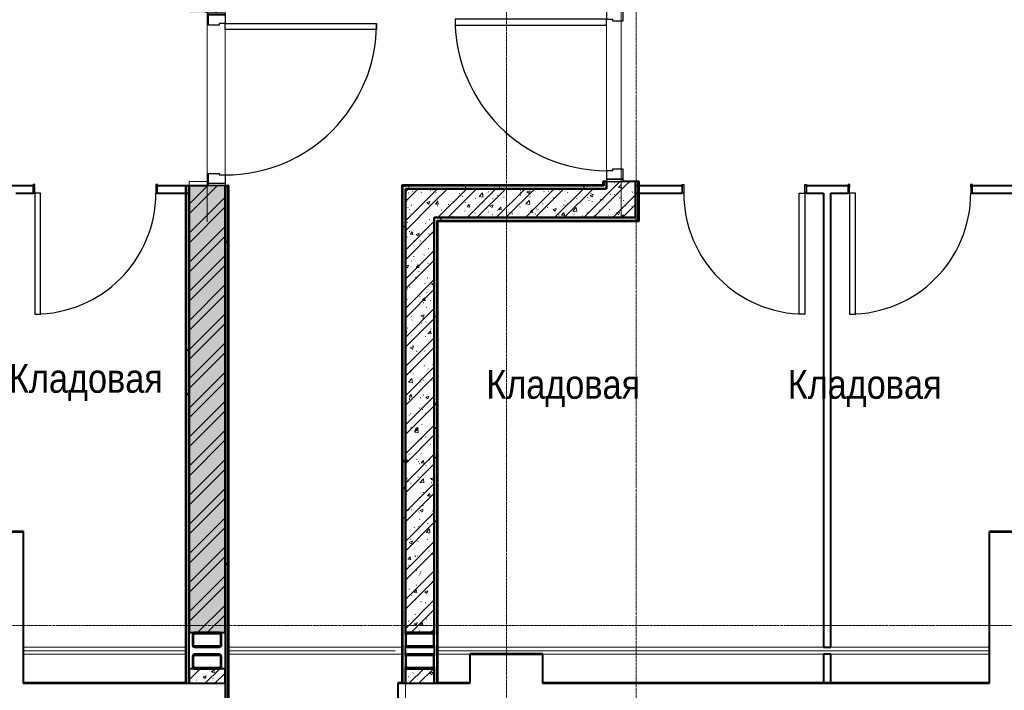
# Model space of a CAD drawing. Header units: millimetres. Extents: x 5617 to 91811, y 7718 to 89253.
# Tile 15 of 66: x 53889 to 60716, y 77150 to 81803. Entities that reach past the tile are written whole.
import ezdxf

# ---------------------------------------------------------------- set-up
doc = ezdxf.new("R2010")
doc.units = ezdxf.units.MM
for name, pattern in [('ADSK_Линия сетки', [25, 20, -2.5, 0, -2.5]), ('Линия сетки', [25, 20, -2.5, 0, -2.5]), ('Штрих_3_1_5_', [4.5, 3, -1.5]), ('Штриховая_ш3 п1_5', [4.5, 3, -1.5])]:
    doc.linetypes.add(name, pattern=pattern)
doc.layers.add('_Разделитель помещений_', color=4, linetype='Штриховая_ш3 п1_5', lineweight=40, true_color=0x00ffff)
for name, color, linetype, lineweight in [('Двери', 7, 'Continuous', 18), ('Каркас несущий', 7, 'Continuous', 18), ('Каркас_Импост', 7, 'Continuous', 30), ('Марки помещений', 7, 'Continuous', 20), ('Монтажный зазор', 7, 'Continuous', 30), ('Несущие колонны', 7, 'Continuous', 18), ('Обобщенные модели', 7, 'Continuous', 18), ('Оси', 7, 'Continuous', 9), ('Панель', 7, 'Continuous', 30), ('Перекрытия', 7, 'Continuous', 18), ('Стены разрез', 7, 'Continuous', 40), ('Стены штриховка', 7, 'Continuous', 40)]:
    doc.layers.add(name, color=color, linetype=linetype, lineweight=lineweight)
doc.styles.add('Arial_3', font='arial.ttf', dxfattribs={"width": 0.85, "height": 200})
pattern_1 = [(50, (0, 0), (218.62117, -19.1268), [22.86, -251.46]), (355, (0, 0), (-42.2919, 229.2684), [18.288, -201.168]), (100.451, (18.22, -1.6), (176.33107, 210.13963), [19.428, -213.708]), (46.184, (0, 60.96), (325.29495, -50.45164), [34.29, -377.19]), (96.636, (27.1, 56.76), (284.883, 296.9127), [29.142, -320.562]), (351.184, (0, 60.96), (284.8858, 296.9107), [27.432, -301.752]), (21, (30.48, 45.72), (181.93753, -122.71832), [22.86, -251.46]), (326, (30.48, 45.72), (74.1622, 221.0262), [18.288, -201.168]), (71.451, (45.64, 35.5), (256.10035, 98.30526), [19.428, -213.708]), (37.5, (0, 0), (3.70639, 101.465895), [3.353, -195.377, 3.353, -200.863, -201.93]), (37.5, (0, 0), (3.70639, 101.465895), [-402.946, 3.353, -198.577]), (7.5, (0, 0), (80.18358, 120.21653), [3.353, -113.081, 3.353, -190.805, -76.962]), (7.5, (0, 0), (80.18358, 120.21653), [-310.591, 3.353, -73.609]), (327.5, (-67.97, 0), (162.70865, -6.87497), [3.353, -72.847, 3.353, -234.391, -315.468]), (327.5, (-67.97, 0), (162.70865, -6.87497), [-313.944, 3.353, -312.115]), (317.5, (-98.45, 0), (177.75468, 30.51183), [3.353, -95.707, 3.353, -154.534, -224.028]), (317.5, (-98.45, 0), (177.75468, 30.51183), [-256.946, 3.353, -220.675])]
pattern_2 = [(45, (0, 0), (-101.02788, 101.02788), []), (45, (67.35, 0), (-101.02788, 101.02788), [])]
pattern_3 = [(0, (0, 0), (406.4, 101.6), [33.528, -271.272, 33.528, -271.272, -1625.6]), (0, (0, 0), (406.4, 101.6), [-609.6, 33.528, -576.072, 33.528, -271.272, -711.2]), (0, (0, 0), (406.4, 101.6), [-1524, 33.528, -169.672, 33.528, -474.472]), (120, (152.4, 50.8), (-291.18818, 301.15272), [33.528, -271.272, 33.528, -271.272, -1625.6]), (120, (152.4, 50.8), (-291.18818, 301.15272), [-609.6, 33.528, -576.072, 33.528, -271.272, -711.2]), (120, (152.4, 50.8), (-291.18818, 301.15272), [-1524, 33.528, -169.672, 33.528, -474.472]), (240, (203.2, 254), (-115.21182, -402.75272), [33.528, -271.272, 33.528, -271.272, -1625.6]), (240, (203.2, 254), (-115.21182, -402.75272), [-609.6, 33.528, -576.072, 33.528, -271.272, -711.2]), (240, (203.2, 254), (-115.21182, -402.75272), [-1524, 33.528, -169.672, 33.528, -474.472])]

# ---------------------------------------------------------------- blocks, each defined once
blk = doc.blocks.new('101_Дверь_Однопольная - _ПЧ_800х2000_Кладовая_Л-4171007-МКСС_LB02_-11_400__Кабельные конструкции_Лотки_1')
at = {"layer": 'Каркас_Импост', "color": 254, "true_color": 0xcccccc}
for p, q in [((-420, 25), (-430, 25)), ((-430, 25), (-430, -35)), ((-420, -15), (-420, 25)), ((430, 25), (420, 25)), ((420, 25), (420, -15)), ((430, -35), (430, 25)), ((-430, -35), (-419, -35)), ((-419, -15), (-420, -15)), ((-419, -35), (-419, -15)), ((420, -15), (419, -15)), ((419, -15), (419, -35)), ((419, -35), (430, -35))]:
    blk.add_line(p, q, dxfattribs=at)
at = {"layer": 'Монтажный зазор', "color": 254, "true_color": 0xcccccc}
for p, q in [((-430, 25), (-431, 25)), ((-431, 25), (-431, -35)), ((-430, -35), (-430, 25)), ((431, 25), (430, 25)), ((430, 25), (430, -35)), ((431, -35), (431, 25)), ((-431, -35), (-430, -35)), ((430, -35), (431, -35))]:
    blk.add_line(p, q, dxfattribs=at)
at = {"layer": 'Панель', "color": 254, "true_color": 0xcccccc}
for p, q in [((420, 865), (380, 865)), ((380, 865), (380, 25)), ((420, 25), (420, 865)), ((380, 25), (420, 25))]:
    blk.add_line(p, q, dxfattribs=at)
blk.add_arc((420, 25), 840, 90, 180, dxfattribs=at)
blk = doc.blocks.new('101_Дверь_Однопольная - _ПЧ_Мет_1000х2000_Блок кладовых_EI60_Пр-4470926-МКСС_LB02_-11_400__Кабельные конструкции_Лотки_1')
at = {"layer": 'Каркас_Импост', "color": 254, "true_color": 0xcccccc}
for p, q in [((-585, 125), (-525, 125)), ((-585, 10), (-585, 125)), ((-525, 125), (-525, 85)), ((-525, 85), (-515, 85)), ((-515, 85), (-515, 10)), ((515, 85), (525, 85)), ((515, 10), (515, 85)), ((525, 125), (585, 125)), ((525, 85), (525, 125)), ((585, 125), (585, 10)), ((-515, 10), (-585, 10)), ((585, 10), (515, 10))]:
    blk.add_line(p, q, dxfattribs=at)
at = {"layer": 'Монтажный зазор', "color": 254, "true_color": 0xcccccc}
for p, q in [((-600, 125), (-585, 125)), ((-600, 10), (-600, 125)), ((-585, 125), (-585, 10)), ((585, 10), (585, 125)), ((585, 125), (600, 125)), ((600, 125), (600, 10)), ((-585, 10), (-600, 10)), ((600, 10), (585, 10))]:
    blk.add_line(p, q, dxfattribs=at)
at = {"layer": 'Панель', "color": 254, "true_color": 0xcccccc}
for p, q in [((-525, 1175), (-485, 1175)), ((-525, 125), (-525, 1175)), ((-485, 1175), (-485, 125)), ((-485, 125), (-525, 125))]:
    blk.add_line(p, q, dxfattribs=at)
blk.add_arc((-525, 125), 1050, 0, 90, dxfattribs=at)
blk = doc.blocks.new('101_Дверь_Однопольная - _ПЧ_Мет_1000х2000_Блок кладовых_EI60_Л-4428582-МКСС_LB02_-11_400__Кабельные конструкции_Лотки_1')
at = {"layer": 'Каркас_Импост', "color": 254, "true_color": 0xcccccc}
for p, q in [((-525, 100), (-585, 100)), ((-585, 100), (-585, -15)), ((-525, 60), (-525, 100)), ((585, 100), (525, 100)), ((525, 100), (525, 60)), ((585, -15), (585, 100)), ((-515, 60), (-525, 60)), ((-515, -15), (-515, 60)), ((525, 60), (515, 60)), ((515, 60), (515, -15)), ((-585, -15), (-515, -15)), ((515, -15), (585, -15))]:
    blk.add_line(p, q, dxfattribs=at)
at = {"layer": 'Монтажный зазор', "color": 254, "true_color": 0xcccccc}
for p, q in [((-585, 100), (-600, 100)), ((-600, 100), (-600, -15)), ((-585, -15), (-585, 100)), ((600, 100), (585, 100)), ((585, 100), (585, -15)), ((600, -15), (600, 100)), ((-600, -15), (-585, -15)), ((585, -15), (600, -15))]:
    blk.add_line(p, q, dxfattribs=at)
at = {"layer": 'Панель', "color": 254, "true_color": 0xcccccc}
for p, q in [((525, 1150), (485, 1150)), ((485, 1150), (485, 100)), ((525, 100), (525, 1150)), ((485, 100), (525, 100))]:
    blk.add_line(p, q, dxfattribs=at)
blk.add_arc((525, 100), 1050, 90, 180, dxfattribs=at)
blk = doc.blocks.new('101_Дверь_Однопольная - _ПЧ_800х2000_Кладовая_Пр-4171002-МКСС_LB02_-11_400__Кабельные конструкции_Лотки_1')
at = {"layer": 'Каркас_Импост', "color": 254, "true_color": 0xcccccc}
for p, q in [((-430, 25), (-420, 25)), ((-430, -35), (-430, 25)), ((-420, 25), (-420, -15)), ((420, 25), (430, 25)), ((420, -15), (420, 25)), ((430, 25), (430, -35)), ((-419, -35), (-430, -35)), ((-420, -15), (-419, -15)), ((-419, -15), (-419, -35)), ((419, -15), (420, -15)), ((419, -35), (419, -15)), ((430, -35), (419, -35))]:
    blk.add_line(p, q, dxfattribs=at)
at = {"layer": 'Монтажный зазор', "color": 254, "true_color": 0xcccccc}
for p, q in [((-431, 25), (-430, 25)), ((-431, -35), (-431, 25)), ((-430, 25), (-430, -35)), ((430, -35), (430, 25)), ((430, 25), (431, 25)), ((431, 25), (431, -35)), ((-430, -35), (-431, -35)), ((431, -35), (430, -35))]:
    blk.add_line(p, q, dxfattribs=at)
at = {"layer": 'Панель', "color": 254, "true_color": 0xcccccc}
for p, q in [((-420, 865), (-380, 865)), ((-420, 25), (-420, 865)), ((-380, 865), (-380, 25)), ((-380, 25), (-420, 25))]:
    blk.add_line(p, q, dxfattribs=at)
blk.add_arc((-420, 25), 840, 0, 90, dxfattribs=at)
blk = doc.blocks.new('ПР - _ПЧ_1200_250_Оп250-250_Шаг300_Арм16_Арм10-4470910-МКСС_LB02_-11_400__Кабельные конструкции_Лотки_1')
at = {"layer": 'Каркас несущий', "color": 254, "true_color": 0xffcccc}
for p, q in [((-850, 0), (850, 0)), ((-850, 0), (850, 0)), ((570, 0), (600, 0))]:
    blk.add_line(p, q, dxfattribs=at)
blk = doc.blocks.new('ПР - _ПЧ_1200_200_Оп250-250_Шаг300_Арм16_Арм10-V2-МКСС_LB02_-11_400__Кабельные конструкции_Лотки_1')
at = {"layer": 'Каркас несущий', "color": 254, "true_color": 0xffcccc}
for p, q in [((-850, 0), (850, 0)), ((-850, 0), (-600, 0)), ((-515, 0), (515, 0)), ((600, 0), (850, 0))]:
    blk.add_line(p, q, dxfattribs=at)
blk = doc.blocks.new('180_ДефШов_ОснЛиния_ - Накладной профиль шир_ 50 мм Пол-3647608-МКСС_LB02_-11_400__Кабельные конструкции_Лотки_1')
at = {"layer": 'Обобщенные модели', "color": 254, "true_color": 0xcccccc}
blk.add_line((0, 0), (1125, 0), dxfattribs=at)
blk = doc.blocks.new('180_ДефШов_ОснЛиния_ - Накладной профиль шир_ 50 мм Пол-3646960-МКСС_LB02_-11_400__Кабельные конструкции_Лотки_1')
at = {"layer": 'Обобщенные модели', "color": 254, "true_color": 0xcccccc}
blk.add_line((4, 0), (1158, 0), dxfattribs=at)
blk = doc.blocks.new('180_ДефШов_ОснЛиния_ - Накладной профиль шир_ 50 мм Пол-3648245-МКСС_LB02_-11_400__Кабельные конструкции_Лотки_1')
at = {"layer": 'Обобщенные модели', "color": 254, "true_color": 0xcccccc}
blk.add_line((25, 0), (250, 0), dxfattribs=at)
blk = doc.blocks.new('180_ДефШов_ОснЛиния_ - Накладной профиль шир_ 50 мм Пол-3647563-МКСС_LB02_-11_400__Кабельные конструкции_Лотки_1')
at = {"layer": 'Обобщенные модели', "color": 254, "true_color": 0xcccccc}
blk.add_line((0, 0), (3100, 0), dxfattribs=at)
blk = doc.blocks.new('180_ДефШов_ОснЛиния_ - Накладной профиль Угловой шир_ 50 мм Пол-3647981-МКСС_LB02_-11_400__Кабельные конструкции_Лотки_1')
at = {"layer": 'Обобщенные модели', "color": 254, "true_color": 0xcccccc}
blk.add_line((0, 0), (500, 0), dxfattribs=at)
blk = doc.blocks.new('Труба прямоугольного сечения _ГОСТ 32931-2015_-Колонна - Труба прямоугольная 200x6-V12-МКСС_LB02_-11_400__Кабельные конструкции_Лотки_1')
at = {"layer": 'Несущие колонны', "lineweight": 9, "true_color": 0xcccccc}
h = blk.add_hatch(dxfattribs=at)
h.set_pattern_fill('FP_8', color=254, style=0, pattern_type=2)
h.set_pattern_definition([(45, (-23075, -77500), (-251.4472, 251.4472), []), (45, (-23075, -77119), (-251.4472, 251.4472), [])])
h.paths.add_polyline_path([(-88, -50), (88, -50), (96.5, -46.5), (100, -38), (100, 38), (96.5, 46.5), (88, 50), (-88, 50), (-96.5, 46.5), (-100, 38), (-100, -38), (-96.5, -46.5)])
h.paths.add_polyline_path([(-88, -44), (-92.2, -42.2), (-94, -38), (-94, 38), (-92.2, 42.2), (-88, 44), (88, 44), (92.2, 42.2), (94, 38), (94, -38), (92.2, -42.2), (88, -44), (2.4, -44)])
at = {"layer": 'Несущие колонны', "color": 254, "lineweight": 40, "true_color": 0xcccccc}
for p, q in [((-100, 38), (-100, -38)), ((-94, -38), (-94, 38)), ((88, 50), (-88, 50)), ((-88, 44), (88, 44)), ((94, 38), (94, -38)), ((100, -38), (100, 38)), ((88, -44), (-88, -44)), ((-88, -50), (88, -50))]:
    blk.add_line(p, q, dxfattribs=at)
for centre, radius, start, end in [((-88, 38), 12, 90, 180), ((-88, 38), 6, 90, 180), ((88, 38), 12, 0, 90), ((88, 38), 6, 0, 90), ((-88, -38), 12, 180, 270), ((-88, -38), 6, 180, 270), ((88, -38), 6, 270, 0), ((88, -38), 12, 270, 360)]:
    blk.add_arc(centre, radius, start, end, dxfattribs=at)
blk = doc.blocks.new('Труба прямоугольного сечения _ГОСТ 32931-2015_-Колонна - Труба прямоугольная 200x6-V13-МКСС_LB02_-11_400__Кабельные конструкции_Лотки_1')
at = {"layer": 'Несущие колонны', "color": 254, "lineweight": 40, "true_color": 0xcccccc}
for p, q in [((-100, 38), (-100, -38)), ((-94, -38), (-94, 38)), ((88, 50), (-88, 50)), ((-88, 44), (88, 44)), ((94, 38), (94, -38)), ((100, -38), (100, 38)), ((88, -44), (-88, -44)), ((-88, -50), (88, -50))]:
    blk.add_line(p, q, dxfattribs=at)
for centre, radius, start, end in [((-88, 38), 12, 90, 180), ((-88, 38), 6, 90, 180), ((88, 38), 12, 0, 90), ((88, 38), 6, 0, 90), ((-88, -38), 12, 180, 270), ((-88, -38), 6, 180, 270), ((88, -38), 6, 270, 0), ((88, -38), 12, 270, 360)]:
    blk.add_arc(centre, radius, start, end, dxfattribs=at)
blk = doc.blocks.new('Труба прямоугольного сечения _ГОСТ 32931-2015_-Колонна - Труба прямоугольная 200x6-V14-МКСС_LB02_-11_400__Кабельные конструкции_Лотки_1')
at = {"layer": 'Несущие колонны', "lineweight": 9, "true_color": 0xcccccc}
h = blk.add_hatch(dxfattribs=at)
h.set_pattern_fill('FP_9', color=254, style=0, pattern_type=2)
h.set_pattern_definition([(45, (-24550, -77350), (-251.4472, 251.4472), []), (45, (-24550, -76969), (-251.4472, 251.4472), [])])
h.paths.add_polyline_path([(-88, -50), (88, -50), (96.5, -46.5), (100, -38), (100, 38), (96.5, 46.5), (88, 50), (-88, 50), (-96.5, 46.5), (-100, 38), (-100, -38), (-96.5, -46.5)])
h.paths.add_polyline_path([(88, -44), (-88, -44), (-92.2, -42.2), (-94, -38), (-94, 38), (-92.2, 42.2), (-88, 44), (88, 44), (92.2, 42.2), (94, 38), (94, -38), (92.2, -42.2)])
at = {"layer": 'Несущие колонны', "color": 254, "lineweight": 40, "true_color": 0xcccccc}
for p, q in [((-100, 38), (-100, -38)), ((-94, -38), (-94, 38)), ((88, 50), (-88, 50)), ((-88, 44), (88, 44)), ((94, 38), (94, -38)), ((100, -38), (100, 38)), ((88, -44), (-88, -44)), ((-88, -50), (88, -50))]:
    blk.add_line(p, q, dxfattribs=at)
for centre, radius, start, end in [((-88, 38), 12, 90, 180), ((-88, 38), 6, 90, 180), ((88, 38), 12, 0, 90), ((88, 38), 6, 0, 90), ((-88, -38), 12, 180, 270), ((-88, -38), 6, 180, 270), ((88, -38), 6, 270, 0), ((88, -38), 12, 270, 360)]:
    blk.add_arc(centre, radius, start, end, dxfattribs=at)
blk = doc.blocks.new('Труба прямоугольного сечения _ГОСТ 32931-2015_-Колонна - Труба прямоугольная 200x6-V15-МКСС_LB02_-11_400__Кабельные конструкции_Лотки_1')
at = {"layer": 'Несущие колонны', "lineweight": 9, "true_color": 0xcccccc}
h = blk.add_hatch(dxfattribs=at)
h.set_pattern_fill('FP_10', color=254, style=0, pattern_type=2)
h.set_pattern_definition([(45, (-23075, -77350), (-251.4472, 251.4472), []), (45, (-23075, -76969), (-251.4472, 251.4472), [])])
h.paths.add_polyline_path([(-88, -50), (88, -50), (96.5, -46.5), (100, -38), (100, 38), (96.5, 46.5), (88, 50), (-88, 50), (-96.5, 46.5), (-100, 38), (-100, -38), (-96.5, -46.5)])
h.paths.add_polyline_path([(88, -44), (-88, -44), (-92.2, -42.2), (-94, -38), (-94, 38), (-92.2, 42.2), (-88, 44), (88, 44), (92.2, 42.2), (94, 38), (94, -38), (92.2, -42.2)])
at = {"layer": 'Несущие колонны', "color": 254, "lineweight": 40, "true_color": 0xcccccc}
for p, q in [((-100, 38), (-100, -38)), ((-94, -38), (-94, 38)), ((88, 50), (-88, 50)), ((-88, 44), (88, 44)), ((94, 38), (94, -38)), ((100, -38), (100, 38)), ((88, -44), (-88, -44)), ((-88, -50), (88, -50))]:
    blk.add_line(p, q, dxfattribs=at)
for centre, radius, start, end in [((-88, 38), 12, 90, 180), ((-88, 38), 6, 90, 180), ((88, 38), 12, 0, 90), ((88, 38), 6, 0, 90), ((-88, -38), 12, 180, 270), ((-88, -38), 6, 180, 270), ((88, -38), 6, 270, 0), ((88, -38), 12, 270, 360)]:
    blk.add_arc(centre, radius, start, end, dxfattribs=at)
blk = doc.blocks.new('135_SLK_GD_AR_rvt-1-МКСС_LB02_-11_400__Кабельные конструкции_Лотки_1')
at = {"layer": 'Стены разрез', "lineweight": 9, "true_color": 0xcccccc}
h = blk.add_hatch(dxfattribs=at)
h.set_pattern_fill('FP_5', color=254, style=0, pattern_type=2)
h.set_pattern_definition(pattern_3)
h.paths.add_polyline_path([(22950, 77200), (22950, 80650), (22930, 80650), (22930, 77200)])
h.paths.add_polyline_path([(22930, 81850), (22950, 81850), (22950, 86250.5), (22930, 86250.2), (22930, 82151.9)])
h = blk.add_hatch(dxfattribs=at)
h.set_pattern_fill('FP_1', color=254, style=0, pattern_type=2)
h.set_pattern_definition(pattern_1)
h.paths.add_polyline_path([(23148.5, 77550), (23200, 77550), (23200, 80650), (22950, 80650), (22950, 77550), (23077.4, 77550)])
h.paths.add_polyline_path([(22950, 81850), (23200, 81850), (23200, 86254.9), (22950, 86250.5), (22950, 81900)])
h = blk.add_hatch(dxfattribs=at)
h.set_pattern_fill('FP_2', color=254, style=0, pattern_type=2)
h.set_pattern_definition(pattern_2)
h.paths.add_polyline_path([(23148.5, 77550), (23200, 77550), (23200, 80650), (22950, 80650), (22950, 77550), (23077.4, 77550)])
h.paths.add_polyline_path([(22950, 81850), (23200, 81850), (23200, 86254.9), (22950, 86250.5), (22950, 81900)])
h = blk.add_hatch(dxfattribs=at)
h.set_pattern_fill('FP_5', color=254, style=0, pattern_type=2)
h.set_pattern_definition(pattern_3)
h.paths.add_polyline_path([(23220, 76900), (23220, 80650), (23200, 80650), (23200, 76900)])
h.paths.add_polyline_path([(23220, 81850), (23220, 81930), (23200, 81930), (23200, 81850)])
h = blk.add_hatch(dxfattribs=at)
h.set_pattern_fill('FP_1', color=254, style=0, pattern_type=2)
h.set_pattern_definition(pattern_1)
h.paths.add_polyline_path([(26045, 80630), (26045, 80680), (25845, 80680), (25845, 80630)])
h.paths.add_polyline_path([(25845, 81880), (26045, 81880), (26045, 81930), (25845, 81930), (25845, 81905)])
h = blk.add_hatch(dxfattribs=at)
h.set_pattern_fill('FP_2', color=254, style=0, pattern_type=2)
h.set_pattern_definition(pattern_2)
h.paths.add_polyline_path([(26045, 80630), (26045, 80680), (25845, 80680), (25845, 80630)])
h.paths.add_polyline_path([(25845, 81880), (26045, 81880), (26045, 81930), (25845, 81930), (25845, 81905)])
h = blk.add_hatch(dxfattribs=at)
h.set_pattern_fill('FP_5', color=254, style=0, pattern_type=2)
h.set_pattern_definition(pattern_3)
h.paths.add_polyline_path([(25845, 80650), (25845, 80680), (25825, 80680), (25825, 80650)])
h.paths.add_polyline_path([(25845, 81880), (25845, 81910), (25825, 81910), (25825, 81880)])
h = blk.add_hatch(dxfattribs=at)
h.set_pattern_fill('FP_5', color=254, style=0, pattern_type=2)
h.set_pattern_definition(pattern_3)
h.paths.add_polyline_path([(24430, 77200), (24450, 77200), (24450, 80650), (24430, 80650), (24430, 77243.3)])
h = blk.add_hatch(dxfattribs=at)
h.set_pattern_fill('FP_5', color=254, style=0, pattern_type=2)
h.set_pattern_definition(pattern_3)
h.paths.add_polyline_path([(24450, 80630), (25845, 80630), (25845, 80650), (24450, 80650)])
h = blk.add_hatch(dxfattribs=at)
h.set_pattern_fill('FP_1', color=254, style=0, pattern_type=2)
h.set_pattern_definition(pattern_1)
h.paths.add_polyline_path([(24638, 77550), (24650, 77550), (24650, 80630), (24450, 80630), (24450, 77550), (24623.5, 77550)])
h = blk.add_hatch(dxfattribs=at)
h.set_pattern_fill('FP_2', color=254, style=0, pattern_type=2)
h.set_pattern_definition(pattern_2)
h.paths.add_polyline_path([(24638, 77550), (24650, 77550), (24650, 80630), (24450, 80630), (24450, 77550), (24623.5, 77550)])
h = blk.add_hatch(dxfattribs=at)
h.set_pattern_fill('FP_1', color=254, style=0, pattern_type=2)
h.set_pattern_definition(pattern_1)
h.paths.add_polyline_path([(26045, 80430), (26045, 80630), (24650, 80630), (24650, 80430), (25772.9, 80430)])
h = blk.add_hatch(dxfattribs=at)
h.set_pattern_fill('FP_2', color=254, style=0, pattern_type=2)
h.set_pattern_definition(pattern_2)
h.paths.add_polyline_path([(26045, 80430), (26045, 80630), (24650, 80630), (24650, 80430), (25772.9, 80430)])
h = blk.add_hatch(dxfattribs=at)
h.set_pattern_fill('FP_5', color=254, style=0, pattern_type=2)
h.set_pattern_definition(pattern_3)
h.paths.add_polyline_path([(26045, 80410), (26045, 80430), (24650, 80430), (24650, 80410), (25772.9, 80410)])
h = blk.add_hatch(dxfattribs=at)
h.set_pattern_fill('FP_5', color=254, style=0, pattern_type=2)
h.set_pattern_definition(pattern_3)
h.paths.add_polyline_path([(24650, 77200), (24670, 77200), (24670, 80410), (24650, 80410), (24650, 77202)])
h = blk.add_hatch(dxfattribs=at)
h.set_pattern_fill('FP_1', color=254, style=0, pattern_type=2)
h.set_pattern_definition(pattern_1)
h.paths.add_polyline_path([(23200, 77200), (23200, 77300), (22950, 77300), (22950, 77200)])
h = blk.add_hatch(dxfattribs=at)
h.set_pattern_fill('FP_2', color=254, style=0, pattern_type=2)
h.set_pattern_definition(pattern_2)
h.paths.add_polyline_path([(23200, 77200), (23200, 77300), (22950, 77300), (22950, 77200)])
h = blk.add_hatch(dxfattribs=at)
h.set_pattern_fill('FP_1', color=254, style=0, pattern_type=2)
h.set_pattern_definition(pattern_1)
h.paths.add_polyline_path([(24650, 77200), (24650, 77300), (24450, 77300), (24450, 77200)])
h = blk.add_hatch(dxfattribs=at)
h.set_pattern_fill('FP_2', color=254, style=0, pattern_type=2)
h.set_pattern_definition(pattern_2)
h.paths.add_polyline_path([(24650, 77200), (24650, 77300), (24450, 77300), (24450, 77200)])
at = {"layer": '_Разделитель помещений_', "color": 7, "linetype": 'Штрих_3_1_5_', "true_color": 0xccffff}
blk.add_line((21800, 78250), (21800, 77400), dxfattribs=at)
at = {"layer": 'Перекрытия', "color": 254, "true_color": 0xcccccc}
for p, q in [((23200, 81735), (23200, 80725)), ((23200, 80725), (23200, 81735)), ((25845, 80755), (25845, 81765)), ((25845, 81765), (25845, 80755)), ((22950, 80650), (22950, 80680)), ((22950, 80680), (23085, 80680)), ((21750, 78250), (21800, 78250)), ((21800, 78250), (21800, 77450)), ((28500, 77450), (28500, 78250)), ((28500, 78250), (28900, 78250)), ((21800, 77450), (22925, 77450)), ((23225, 77450), (24425, 77450)), ((24675, 77450), (27350, 77450)), ((27400, 77450), (28500, 77450)), ((22925, 77400), (21800, 77400)), ((21800, 77400), (21800, 77200)), ((24425, 77400), (23225, 77400)), ((24900, 77400), (24675, 77400)), ((24900, 77200), (24900, 77400)), ((27350, 77400), (25400, 77400)), ((25400, 77400), (25400, 77200)), ((28500, 77400), (27400, 77400)), ((28500, 77200), (28500, 77400)), ((21800, 77200), (22930, 77200)), ((24450, 76900), (24450, 77200)), ((24670, 77200), (24900, 77200)), ((25400, 77200), (27350, 77200)), ((27400, 77200), (28500, 77200))]:
    blk.add_line(p, q, dxfattribs=at)
at = {"layer": 'Стены разрез', "color": 254, "true_color": 0xcccccc}
for p, q in [((21869, 80650), (21181, 80650)), ((22950, 80650), (22731, 80650)), ((22950, 80650), (22925, 80650)), ((22925, 80650), (22925, 77202)), ((23085, 80650), (22950, 80650)), ((23225, 80650), (23200, 80650)), ((23225, 76900), (23225, 80650)), ((24430, 80655), (24425, 80655)), ((24425, 80655), (24425, 77200)), ((24450, 80655), (24430, 80655)), ((25820, 80655), (24450, 80655)), ((24450, 80630), (24450, 77550)), ((24650, 80630), (24450, 80630)), ((24450, 77538), (24450, 80630)), ((24450, 80630), (25845, 80630)), ((25845, 80630), (24650, 80630)), ((25845, 80680), (25820, 80680)), ((25820, 80680), (25820, 80655)), ((25845, 80655), (25845, 80630)), ((25845, 80630), (25845, 80650)), ((26045, 80680), (25960, 80680)), ((26070, 80680), (26045, 80680)), ((26369, 80650), (26045, 80650)), ((26045, 80430), (26045, 80630)), ((26045, 80630), (26045, 80600)), ((26045, 80630), (26045, 80430)), ((26070, 80405), (26070, 80680)), ((27519, 80650), (27231, 80650)), ((29069, 80650), (28381, 80650)), ((21750, 80600), (21869, 80600)), ((22731, 80600), (22950, 80600)), ((26045, 80600), (26369, 80600)), ((27231, 80600), (27350, 80600)), ((27350, 80600), (27350, 77450)), ((27400, 77450), (27400, 80600)), ((27400, 80600), (27519, 80600)), ((28381, 80600), (28900, 80600)), ((24650, 77550), (24650, 80430)), ((24650, 80430), (26045, 80430)), ((26045, 80430), (24650, 80430)), ((24650, 80430), (24650, 80410)), ((24650, 80410), (24650, 80405)), ((24650, 80405), (24650, 77538)), ((24675, 80405), (26045, 80405)), ((24675, 77202), (24675, 80405)), ((26045, 80405), (26065, 80405)), ((26065, 80405), (26070, 80405)), ((21802, 78252), (21300, 78252)), ((21300, 78250), (21800, 78250)), ((21800, 78250), (21800, 77200)), ((21802, 78250), (21802, 78252)), ((21802, 77202), (21802, 78250)), ((28500, 78252), (28498, 78252)), ((28498, 78252), (28498, 77202)), ((29002, 78252), (28500, 78252)), ((28500, 77202), (28500, 78250)), ((28500, 78250), (29000, 78250)), ((22950, 77550), (22987, 77550)), ((22950, 77202), (22950, 77550)), ((23163, 77550), (23200, 77550)), ((23200, 77550), (23200, 76900)), ((24450, 77550), (24462, 77550)), ((24638, 77550), (24650, 77550)), ((24450, 77388), (24450, 77462)), ((24650, 77462), (24650, 77388)), ((27350, 77450), (27400, 77450)), ((24900, 77402), (24898, 77402)), ((24898, 77402), (24898, 77202)), ((25402, 77402), (24900, 77402)), ((24900, 77202), (24900, 77400)), ((24900, 77400), (25400, 77400)), ((25400, 77400), (25400, 77200)), ((25402, 77400), (25402, 77402)), ((25402, 77202), (25402, 77400)), ((27350, 77400), (27350, 77200)), ((27400, 77400), (27350, 77400)), ((27400, 77200), (27400, 77400)), ((22950, 77300), (22950, 77200)), ((22987, 77300), (22950, 77300)), ((23200, 77300), (23163, 77300)), ((23200, 77200), (23200, 77300)), ((24450, 77200), (24450, 77312)), ((24450, 77300), (24450, 77200)), ((24462, 77300), (24450, 77300)), ((24650, 77300), (24638, 77300)), ((24650, 77312), (24650, 77202)), ((24650, 77200), (24650, 77300)), ((21800, 77200), (21802, 77200)), ((22925, 77202), (21802, 77202)), ((21802, 77200), (22930, 77200)), ((22930, 77200), (22950, 77200)), ((22950, 77200), (22950, 77202)), ((22950, 77200), (23200, 77200)), ((24425, 77202), (24398, 77202)), ((24398, 77202), (24398, 77200)), ((24398, 77200), (24398, 76898)), ((24400, 76900), (24400, 77200)), ((24400, 77200), (24425, 77200)), ((24425, 77200), (24425, 77202)), ((24425, 77200), (24450, 77200)), ((24450, 77200), (24650, 77200)), ((24650, 77202), (24650, 77200)), ((24650, 77200), (24670, 77200)), ((24670, 77200), (24900, 77200)), ((24898, 77202), (24675, 77202)), ((24900, 77200), (24900, 77202)), ((25400, 77200), (25402, 77200)), ((28498, 77202), (25402, 77202)), ((25402, 77200), (28500, 77200)), ((27350, 77200), (27400, 77200)), ((28500, 77200), (28500, 77202))]:
    blk.add_line(p, q, dxfattribs=at)
at = {"layer": 'Стены штриховка', "color": 254, "true_color": 0xcccccc}
for p, q in [((22930, 80650), (22930, 77202)), ((22950, 80650), (22950, 80600)), ((22950, 80600), (22950, 80650)), ((22950, 80600), (22950, 80650)), ((23200, 77550), (23200, 80650)), ((23200, 80650), (23200, 77550)), ((23220, 76900), (23220, 80650)), ((24430, 80650), (24430, 77200)), ((24430, 80650), (24450, 80650)), ((25825, 80650), (24450, 80650)), ((25825, 80680), (25825, 80655)), ((25825, 80655), (25825, 80650)), ((25845, 80680), (25845, 80655)), ((25845, 80655), (25845, 80680)), ((25845, 80650), (25845, 80655)), ((26045, 80650), (26045, 80680)), ((26045, 80680), (26045, 80650)), ((26045, 80650), (26045, 80630)), ((26045, 80630), (26045, 80650)), ((26065, 80410), (26065, 80680)), ((22950, 80600), (22950, 77550)), ((22950, 77550), (22950, 80600)), ((24670, 80410), (26045, 80410)), ((24670, 80405), (24670, 80410)), ((24670, 77202), (24670, 80405)), ((26065, 80410), (26045, 80410)), ((22930, 77202), (22930, 77200)), ((24670, 77200), (24670, 77202))]:
    blk.add_line(p, q, dxfattribs=at)
at = {"layer": 'Двери', "color": 254, "lineweight": 18, "true_color": 0xcccccc}
for name, p, rotation in [('101_Дверь_Однопольная - _ПЧ_Мет_1000х2000_Блок кладовых_EI60_Пр-4470926-МКСС_LB02_-11_400__Кабельные конструкции_Лотки_1', (23075, 81250), 269.9999999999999), ('101_Дверь_Однопольная - _ПЧ_Мет_1000х2000_Блок кладовых_EI60_Л-4428582-МКСС_LB02_-11_400__Кабельные конструкции_Лотки_1', (25945, 81280), 89.9999999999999), ('101_Дверь_Однопольная - _ПЧ_800х2000_Кладовая_Л-4171007-МКСС_LB02_-11_400__Кабельные конструкции_Лотки_1', (22300, 80625), 180), ('101_Дверь_Однопольная - _ПЧ_800х2000_Кладовая_Пр-4171002-МКСС_LB02_-11_400__Кабельные конструкции_Лотки_1', (26800, 80625), 180), ('101_Дверь_Однопольная - _ПЧ_800х2000_Кладовая_Л-4171007-МКСС_LB02_-11_400__Кабельные конструкции_Лотки_1', (27950, 80625), 180)]:
    blk.add_blockref(name, p, dxfattribs=dict(at, rotation=rotation))
at = {"layer": 'Каркас несущий', "color": 254, "lineweight": 18, "true_color": 0xcccccc}
for name, p, rotation in [('ПР - _ПЧ_1200_200_Оп250-250_Шаг300_Арм16_Арм10-V2-МКСС_LB02_-11_400__Кабельные конструкции_Лотки_1', (25945, 81280), 89.9999999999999), ('ПР - _ПЧ_1200_250_Оп250-250_Шаг300_Арм16_Арм10-4470910-МКСС_LB02_-11_400__Кабельные конструкции_Лотки_1', (23075, 81250), 269.9999999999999)]:
    blk.add_blockref(name, p, dxfattribs=dict(at, rotation=rotation))
at = {"layer": 'Несущие колонны', "color": 254, "lineweight": 18, "true_color": 0xcccccc}
for name, p in [('Труба прямоугольного сечения _ГОСТ 32931-2015_-Колонна - Труба прямоугольная 200x6-V12-МКСС_LB02_-11_400__Кабельные конструкции_Лотки_1', (23075, 77500)), ('Труба прямоугольного сечения _ГОСТ 32931-2015_-Колонна - Труба прямоугольная 200x6-V13-МКСС_LB02_-11_400__Кабельные конструкции_Лотки_1', (24550, 77500)), ('Труба прямоугольного сечения _ГОСТ 32931-2015_-Колонна - Труба прямоугольная 200x6-V15-МКСС_LB02_-11_400__Кабельные конструкции_Лотки_1', (23075, 77350)), ('Труба прямоугольного сечения _ГОСТ 32931-2015_-Колонна - Труба прямоугольная 200x6-V14-МКСС_LB02_-11_400__Кабельные конструкции_Лотки_1', (24550, 77350))]:
    blk.add_blockref(name, p, dxfattribs=at)
at = {"layer": 'Обобщенные модели', "color": 254, "lineweight": 18, "true_color": 0xcccccc}
for name, p in [('180_ДефШов_ОснЛиния_ - Накладной профиль шир_ 50 мм Пол-3647608-МКСС_LB02_-11_400__Кабельные конструкции_Лотки_1', (21800, 77425)), ('180_ДефШов_ОснЛиния_ - Накладной профиль шир_ 50 мм Пол-3646960-МКСС_LB02_-11_400__Кабельные конструкции_Лотки_1', (23221, 77425)), ('180_ДефШов_ОснЛиния_ - Накладной профиль шир_ 50 мм Пол-3648245-МКСС_LB02_-11_400__Кабельные конструкции_Лотки_1', (24650, 77425)), ('180_ДефШов_ОснЛиния_ - Накладной профиль Угловой шир_ 50 мм Пол-3647981-МКСС_LB02_-11_400__Кабельные конструкции_Лотки_1', (24900, 77425)), ('180_ДефШов_ОснЛиния_ - Накладной профиль шир_ 50 мм Пол-3647563-МКСС_LB02_-11_400__Кабельные конструкции_Лотки_1', (25400, 77425))]:
    blk.add_blockref(name, p, dxfattribs=at)

msp = doc.modelspace()

# ---------------------------------------------------------------- linework, layer by layer
at = {"layer": 'Оси', "linetype": 'Линия сетки'}
for p, q in [((57263.4, 46634.3), (57263.4, 89251.4)), ((58163.4, 47904.3), (58163.4, 89249.9))]:
    msp.add_line(p, q, dxfattribs=at)
at = {"layer": 'Оси', "linetype": 'ADSK_Линия сетки'}
msp.add_line((91811.2, 77600), (28430.6, 77600), dxfattribs=at)

# ---------------------------------------------------------------- block references
at = {"lineweight": 5}
msp.add_blockref('135_SLK_GD_AR_rvt-1-МКСС_LB02_-11_400__Кабельные конструкции_Лотки_1', (32113.4, 0), dxfattribs=at)

# ---------------------------------------------------------------- texts
at = {"layer": 'Марки помещений', "lineweight": 9, "char_height": 200, "width": 1315.168, "attachment_point": 1, "style": 'Arial_3'}
for insert in [(53815.5, 79414.2), (57124.5, 79372.6), (59214.5, 79372.6)]:
    msp.add_mtext('Кладовая', dxfattribs=dict(at, insert=insert))

doc.saveas('drawing.dxf')
